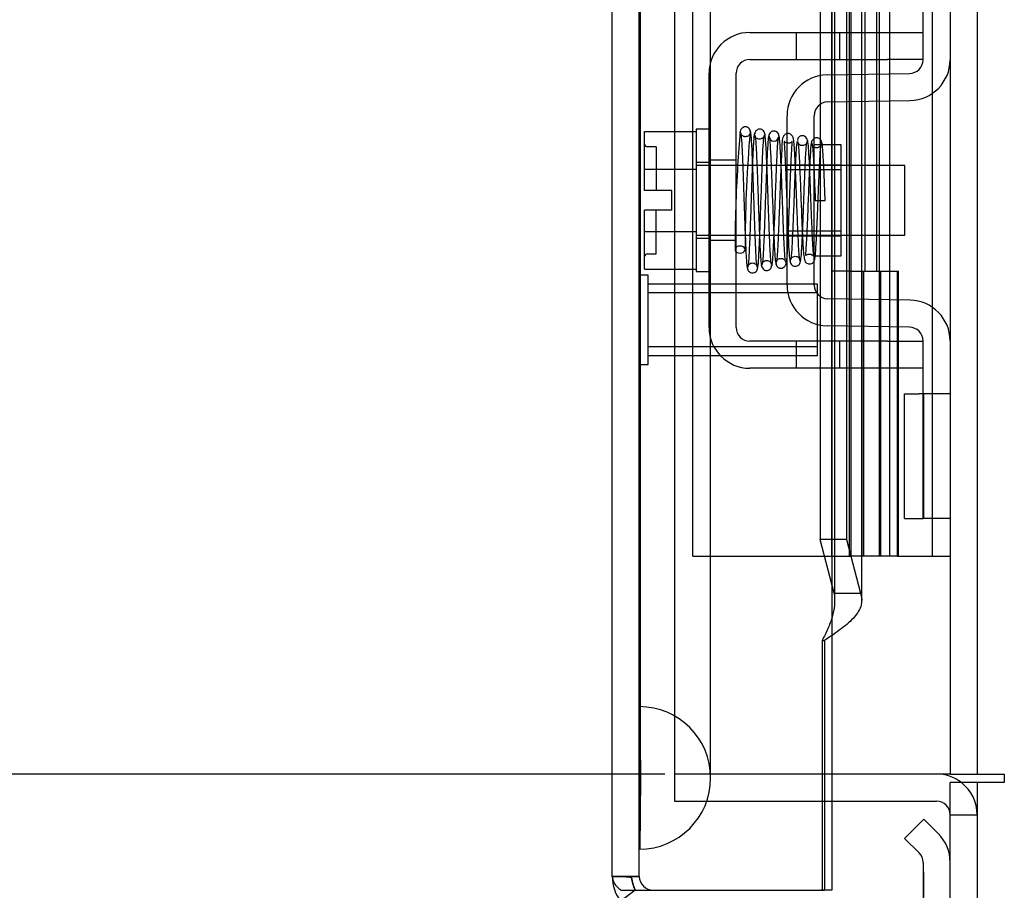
# Model space of a CAD drawing. Header units: inches. Extents: x 1 to 299, y -2 to 199.
# Tile 53 of 68: x 133.08 to 136.53, y 69.04 to 72.1. Entities that reach past the tile are written whole.
import ezdxf
from ezdxf.enums import TextEntityAlignment as Align
from ezdxf.lldxf.tags import DXFTag

# ---------------------------------------------------------------- set-up
doc = ezdxf.new("R2010")
doc.units = ezdxf.units.IN
doc.header["$MEASUREMENT"] = 0
for name, color, linetype in [('COM42667', 7, 'Continuous'), ('COM42780', 7, 'Continuous'), ('COM53955-2', 7, 'Continuous'), ('COM54746-60', 7, 'Continuous'), ('COM70220', 7, 'Continuous'), ('COM71178-1', 7, 'Continuous'), ('COM71180-2', 7, 'Continuous'), ('Default', 7, 'Continuous'), ('SCC19011', 7, 'Continuous'), ('SPR20265', 7, 'Continuous'), ('STD26258', 7, 'Continuous'), ('WAF25035', 7, 'Continuous')]:
    doc.layers.add(name, color=color, linetype=linetype)
doc.styles.add('SEACAD_Times_New_Roman', font='times.ttf')
tags = doc.linetypes.add('HIDDEN2', pattern=[0.1875, 0.125, -0.0625]).pattern_tags.tags
tags[6:7] = [DXFTag(74, 4), DXFTag(75, 0), DXFTag(340, '0'), DXFTag(46, 0.0), DXFTag(50, 0.0), DXFTag(44, 0.0), DXFTag(45, 0.0)]
tags[4:5] = [DXFTag(74, 4), DXFTag(75, 0), DXFTag(340, '0'), DXFTag(46, 0.0), DXFTag(50, 0.0), DXFTag(44, 0.0), DXFTag(45, 0.0)]
doc.dimstyles.new('HAMMOND_(STH_-_300x200)', dxfattribs={"dimtxt": 1.5, "dimasz": 1.875, "dimexe": 0.75, "dimexo": 0.75, "dimgap": 0.375, "dimtad": 0, "dimtih": 1, "dimtoh": 1, "dimzin": 0, "dimdsep": 46, "dimtxsty": 'SEACAD_Times_New_Roman', "dimblk1": '_SE_FILLED', "dimblk2": '_SE_FILLED', "dimsah": 1, "dimcen": 0.75, "dimadec": 0, "dimazin": 0, "dimtfac": 0.8, "dimtofl": 0, "dimtmove": 0, "dimatfit": 3, "dimfxl": 1, "dimtolj": 1, "dimtzin": 0, "dimarcsym": 0})

# ---------------------------------------------------------------- blocks, each defined once
blk = doc.blocks.new('SE4')
at = {"layer": 'COM42667', "color": 7, "linetype": 'Continuous'}
for p, q in [((135.6383, 72.0509), (136.1208, 72.0509)), ((136.1208, 72.0509), (136.2458, 72.0509)), ((135.6383, 71.9559), (136.1208, 71.9559)), ((136.2458, 71.9559), (136.1208, 71.9559)), ((135.4953, 71.0164), (135.4953, 71.9079)), ((135.5903, 71.0164), (135.5903, 71.9079)), ((136.1208, 70.9684), (135.6383, 70.9684)), ((136.1208, 70.9684), (136.2458, 70.9684)), ((136.1208, 70.8734), (135.6383, 70.8734)), ((136.2458, 70.8734), (136.1208, 70.8734))]:
    blk.add_line(p, q, dxfattribs=at)
at = {"layer": 'COM42667', "color": 7, "linetype": 'HIDDEN2'}
for p, q in [((135.8013, 72.0509), (135.8013, 71.9559)), ((135.9538, 71.9559), (135.9538, 72.0509)), ((135.5903, 71.6027), (135.4953, 71.6027)), ((135.5903, 71.3217), (135.4953, 71.3217)), ((135.8013, 70.9684), (135.8013, 70.8734)), ((135.9538, 70.8734), (135.9538, 70.9684)), ((135.8708, 70.8744), (135.8708, 70.8734)), ((135.8708, 70.8744), (136.0326, 70.8744)), ((135.92, 70.8744), (135.92, 70.8734)), ((136.0326, 70.8744), (136.0326, 70.8734)), ((136.0326, 70.8744), (136.0609, 70.8744)), ((136.0609, 70.8744), (136.0609, 70.8734)), ((136.0609, 70.8744), (136.1208, 70.8744)), ((136.1208, 70.8744), (136.1208, 70.8734))]:
    blk.add_line(p, q, dxfattribs=at)
at = {"layer": 'COM42667', "color": 7, "linetype": 'Continuous'}
for centre, radius, start, end in [((135.6383, 71.9079), 0.143, 90, 180), ((135.6383, 71.9079), 0.048, 90, 180), ((135.6383, 71.0164), 0.143, 180, 270), ((135.6383, 71.0164), 0.048, 180, 270)]:
    blk.add_arc(centre, radius, start, end, dxfattribs=at)
at = {"layer": 'COM42780', "color": 7, "linetype": 'Continuous'}
for p, q in [((136.2458, 71.9552), (136.2458, 72.3274)), ((135.9093, 71.9021), (136.1986, 71.9072)), ((135.9109, 71.8071), (136.2003, 71.8122)), ((135.7688, 71.1652), (135.7688, 71.7591)), ((135.8638, 71.1652), (135.8638, 71.7591)), ((135.9588, 71.6572), (135.8888, 71.6572)), ((135.9588, 71.2672), (135.9588, 71.6572)), ((135.8638, 71.2672), (135.9588, 71.2672)), ((136.2003, 71.1121), (135.9109, 71.1172)), ((136.1986, 71.0172), (135.9093, 71.0222)), ((136.2458, 70.5969), (136.2458, 70.9692)), ((136.1813, 70.3469), (136.1813, 70.7839)), ((136.1813, 70.7839), (136.2317, 70.7839)), ((136.2458, 70.7839), (136.2317, 70.7839)), ((136.2458, 70.3469), (136.2458, 70.5969)), ((136.1813, 70.3469), (136.2317, 70.3469)), ((136.2317, 70.3469), (136.2458, 70.3469)), ((136.3408, 70.3469), (136.2458, 70.3469)), ((136.2485, 69.2919), (136.1813, 69.2248)), ((136.2485, 69.2919), (136.2989, 69.2415)), ((136.1813, 69.2248), (136.2317, 69.1744)), ((136.2458, 69.1404), (136.2458, 68.2422))]:
    blk.add_line(p, q, dxfattribs=at)
at = {"layer": 'COM42780', "color": 7, "linetype": 'HIDDEN2'}
for p, q in [((135.8888, 71.6572), (135.8638, 71.6572)), ((135.7688, 71.5872), (135.9588, 71.5872)), ((135.9588, 71.5687), (135.7688, 71.5687)), ((135.7688, 71.3557), (135.9588, 71.3557)), ((135.7688, 71.3372), (135.9588, 71.3372)), ((136.3408, 70.7839), (136.2458, 70.7839)), ((136.2485, 70.3469), (136.2485, 70.7839)), ((136.2468, 70.6521), (136.2458, 70.6521)), ((136.2468, 70.6521), (136.2468, 70.6018)), ((136.2468, 70.6219), (136.2458, 70.6219)), ((136.2468, 70.5428), (136.2458, 70.5428)), ((136.2468, 70.537), (136.2458, 70.537)), ((136.2468, 70.5122), (136.2458, 70.5122)), ((136.2468, 70.4786), (136.2458, 70.4786)), ((136.2468, 69.1069), (136.2458, 69.1069)), ((136.2468, 69.1069), (136.2468, 69.0471)), ((136.2468, 69.0471), (136.2458, 69.0471)), ((136.2468, 69.0471), (136.2468, 69.0188))]:
    blk.add_line(p, q, dxfattribs=at)
at = {"layer": 'COM42780', "color": 7, "linetype": 'Continuous'}
for centre, radius, start, end in [((136.1978, 71.9552), 0.048, 271, 0), ((136.1978, 71.9552), 0.143, 271, 0), ((135.9118, 71.7591), 0.143, 91, 180), ((135.9118, 71.7591), 0.048, 91, 180), ((135.9118, 71.1652), 0.143, 180, 269), ((135.9118, 71.1652), 0.048, 180, 269), ((136.1978, 70.9692), 0.143, 0, 89), ((136.1978, 70.9692), 0.048, 0, 89), ((136.1978, 69.1404), 0.143, 0, 45), ((136.1978, 69.1404), 0.048, 0, 45)]:
    blk.add_arc(centre, radius, start, end, dxfattribs=at)
at = {"layer": 'COM53955-2', "color": 7, "linetype": 'HIDDEN2'}
for p, q in [((135.2508, 69.0912), (135.2508, 131.3372)), ((135.9258, 130.8552), (135.9258, 69.3552)), ((135.9359, 70.0594), (135.9359, 102.6512)), ((135.8853, 72.0509), (135.8853, 71.9559)), ((135.9771, 72.0509), (135.9771, 71.9559)), ((136.0309, 71.9559), (136.0309, 72.0509)), ((135.8853, 71.8997), (135.8853, 71.7992)), ((135.9771, 71.9033), (135.9771, 71.8083)), ((136.0309, 71.8092), (136.0309, 71.9042)), ((135.8853, 71.6761), (135.8853, 71.2672)), ((135.9771, 71.5842), (135.9771, 71.3402)), ((136.0309, 71.3402), (136.0309, 71.5842)), ((135.8853, 71.1251), (135.8853, 71.0247)), ((135.9771, 71.116), (135.9771, 71.021)), ((136.0309, 71.0201), (136.0309, 71.1151)), ((135.8853, 70.9684), (135.8853, 70.8734)), ((135.9771, 70.9684), (135.9771, 70.8734)), ((136.0309, 70.8734), (136.0309, 70.9684)), ((135.1558, 69.0912), (135.2508, 69.0912)), ((135.2508, 69.091), (135.1558, 69.091)), ((135.2988, 69.0434), (135.2988, 69.0432))]:
    blk.add_line(p, q, dxfattribs=at)
at = {"layer": 'COM53955-2', "color": 7, "linetype": 'Continuous'}
for p, q in [((135.1558, 69.0912), (135.1558, 103.4083)), ((135.8853, 99.5224), (135.8853, 72.0509)), ((135.9771, 99.5224), (135.9771, 72.0509)), ((136.0309, 72.0509), (136.0309, 99.5224)), ((135.8853, 71.9559), (135.8853, 71.8997)), ((135.9771, 71.9559), (135.9771, 71.9033)), ((136.0309, 71.9042), (136.0309, 71.9559)), ((135.8853, 71.7992), (135.8853, 71.6761)), ((135.9771, 71.8083), (135.9771, 71.5842)), ((136.0309, 71.5842), (136.0309, 71.8092)), ((135.9771, 71.3402), (135.9771, 71.116)), ((136.0309, 71.1151), (136.0309, 71.3402)), ((135.8853, 71.2672), (135.8853, 71.1251)), ((135.8853, 71.0247), (135.8853, 70.9684)), ((135.9771, 71.021), (135.9771, 70.9684)), ((136.0309, 70.9684), (136.0309, 71.0201)), ((135.8853, 70.8734), (135.8853, 70.2732)), ((135.9771, 70.8734), (135.9771, 70.2732)), ((136.0309, 70.0594), (136.0309, 70.8734)), ((135.9771, 70.2732), (135.8853, 70.2732)), ((135.9342, 70.0843), (135.8853, 70.2732)), ((135.9771, 70.2732), (136.026, 70.0843)), ((135.9342, 70.0843), (136.026, 70.0843)), ((135.8919, 69.9182), (135.8999, 69.9182)), ((135.8919, 69.9182), (135.8919, 69.0432)), ((135.8999, 69.9182), (135.8999, 69.0432)), ((135.9258, 69.3552), (135.9258, 69.0432)), ((135.1558, 69.091), (135.1558, 69.0912)), ((135.1558, 69.091), (135.1558, 69.0908)), ((135.1558, 69.091), (135.1558, 69.091)), ((135.1854, 69.0432), (135.2988, 69.0432)), ((135.2362, 69.0431), (135.1854, 69.004)), ((135.2362, 69.0431), (135.2988, 69.0431)), ((135.2988, 69.0432), (135.2988, 69.0431)), ((135.2988, 69.0432), (135.8879, 69.0432)), ((135.2988, 69.0432), (135.8879, 69.0432)), ((135.8879, 69.0432), (135.8919, 69.0432)), ((135.8919, 69.0432), (135.8999, 69.0432)), ((135.9258, 69.0432), (135.8999, 69.0432))]:
    blk.add_line(p, q, dxfattribs=at)
for centre, start, end in [((135.2988, 69.0912), 180, 180.0762), ((135.2988, 69.0912), 180.1558, 217.5652), ((135.8879, 68.9002), 85.0354, 90)]:
    blk.add_arc(centre, 0.143, start, end, dxfattribs=at)
at = {"layer": 'COM53955-2', "color": 7, "linetype": 'HIDDEN2'}
for centre, start, end in [((135.2988, 69.0912), 180, 180.2269), ((135.2988, 69.0914), 180.2269, 270), ((135.2988, 69.0912), 180.2269, 270)]:
    blk.add_arc(centre, 0.048, start, end, dxfattribs=at)
at = {"layer": 'COM53955-2', "color": 7, "linetype": 'Continuous'}
for points, knots in [([(135.9342, 70.0843), (135.936, 70.0704), (135.9363, 70.0566), (135.9339, 70.0289), (135.9312, 70.0151), (135.9231, 69.9874), (135.9178, 69.9736), (135.9057, 69.9459), (135.8989, 69.9321), (135.8919, 69.9182)], [0, 0, 0, 0, 0.25, 0.25, 0.5, 0.5, 0.75, 0.75, 1, 1, 1, 1]), ([(136.026, 70.0843), (136.0314, 70.0704), (136.0323, 70.0566), (136.025, 70.0289), (136.0168, 70.0151), (135.9929, 69.9874), (135.9771, 69.9736), (135.941, 69.9459), (135.9206, 69.9321), (135.8999, 69.9182)], [0, 0, 0, 0, 0.25, 0.25, 0.5, 0.5, 0.75, 0.75, 1, 1, 1, 1]), ([(135.1558, 69.091), (135.1558, 69.083), (135.1584, 69.075), (135.166, 69.0631), (135.1691, 69.0591), (135.1764, 69.0512), (135.1807, 69.0472), (135.1854, 69.0432)], [0, 0, 0, 0, 0.5, 0.5, 0.75, 0.75, 1, 1, 1, 1])]:
    blk.add_open_spline(points, degree=3, knots=knots, dxfattribs=at)
at = {"layer": 'COM53955-2', "color": 7, "linetype": 'HIDDEN2'}
for points, knots in [([(135.2362, 69.0432), (135.2328, 69.0505), (135.2302, 69.0579), (135.2272, 69.0691), (135.2264, 69.0729), (135.2253, 69.0786), (135.2249, 69.0805), (135.2242, 69.0833), (135.2239, 69.0842), (135.2231, 69.0861), (135.2226, 69.087), (135.2207, 69.0885), (135.2195, 69.089), (135.2168, 69.0896), (135.2154, 69.0898), (135.2113, 69.0903), (135.2086, 69.0904), (135.2002, 69.0907), (135.1947, 69.0907), (135.178, 69.0909), (135.1669, 69.0909), (135.1558, 69.091)], [0, 0, 0, 0, 0.25, 0.25, 0.375, 0.375, 0.4375, 0.4375, 0.46875, 0.46875, 0.5, 0.5, 0.53125, 0.53125, 0.5625, 0.5625, 0.625, 0.625, 0.75, 0.75, 1, 1, 1, 1]), ([(135.1558, 69.0908), (135.1636, 69.0908), (135.1714, 69.0907), (135.1792, 69.0907), (135.1873, 69.0906), (135.1954, 69.0906), (135.2035, 69.0903), (135.2059, 69.0903), (135.2083, 69.0902), (135.2107, 69.0901), (135.2123, 69.0899), (135.214, 69.0898), (135.2157, 69.0896), (135.217, 69.0894), (135.2184, 69.0892), (135.2196, 69.0887), (135.2203, 69.0884), (135.221, 69.0881), (135.2215, 69.0877), (135.2221, 69.0873), (135.2225, 69.0868), (135.2228, 69.0862), (135.2241, 69.0844), (135.2245, 69.0822), (135.2249, 69.0801), (135.2258, 69.0761), (135.2265, 69.072), (135.2275, 69.068), (135.2285, 69.0638), (135.2297, 69.0596), (135.2312, 69.0554), (135.2326, 69.0513), (135.2343, 69.0471), (135.2362, 69.0431)], [0, 0, 0, 0, 0.177165, 0.177165, 0.177165, 0.361608, 0.361608, 0.361608, 0.415508, 0.415508, 0.415508, 0.453914, 0.453914, 0.453914, 0.48497, 0.48497, 0.48497, 0.503403, 0.503403, 0.503403, 0.521794, 0.521794, 0.521794, 0.589718, 0.589718, 0.589718, 0.722354, 0.722354, 0.722354, 0.860771, 0.860771, 0.860771, 1, 1, 1, 1])]:
    blk.add_open_spline(points, degree=3, knots=knots, dxfattribs=at)
at = {"layer": 'COM54746-60', "color": 7, "linetype": 'HIDDEN2'}
for p, q in [((135.4381, 70.2142), (135.4381, 130.2142)), ((135.9258, 70.2142), (135.9258, 130.2142)), ((135.9878, 70.2142), (135.9878, 130.2142)), ((135.9928, 130.2232), (135.9928, 70.2142)), ((136.0928, 70.2142), (136.0928, 130.2232)), ((136.2788, 70.2142), (136.2788, 130.2142)), ((136.0428, 71.2142), (136.0428, 72.2142)), ((136.0842, 71.2142), (136.0842, 72.2142)), ((136.1292, 71.2142), (136.1292, 72.2142)), ((135.9878, 71.2142), (135.9258, 71.2142)), ((135.9878, 71.2142), (136.0428, 71.2142)), ((136.0321, 70.2142), (136.0321, 71.2142)), ((136.0321, 71.2142), (136.1598, 71.2142)), ((136.0378, 70.2142), (136.0378, 71.2142)), ((136.0978, 70.2142), (136.0978, 71.2142)), ((136.1292, 70.2142), (136.1292, 71.2142)), ((136.1546, 71.2142), (136.1598, 71.2142)), ((136.1546, 71.2142), (136.1546, 70.2142)), ((136.1598, 70.2142), (136.1598, 71.2142)), ((136.1598, 70.2142), (136.1598, 71.2142)), ((135.4381, 70.2142), (135.9628, 70.2142)), ((135.9628, 70.2142), (135.9878, 70.2142)), ((135.9878, 70.2142), (135.9928, 70.2142)), ((136.0321, 70.2142), (135.9928, 70.2142)), ((136.1546, 70.2142), (136.0321, 70.2142)), ((136.1546, 70.2142), (136.2788, 70.2142)), ((136.2788, 70.2142), (136.3408, 70.2142))]:
    blk.add_line(p, q, dxfattribs=at)
at = {"layer": 'COM70220', "color": 7, "linetype": 'HIDDEN2'}
for p, q in [((135.2518, 69.6867), (135.2518, 130.7417)), ((135.2528, 69.6867), (135.2528, 130.7417)), ((135.2548, 69.6867), (135.2548, 130.7417)), ((135.5008, 69.6867), (135.5008, 130.7417)), ((135.2518, 69.1877), (135.2518, 69.6867)), ((135.2518, 69.6857), (135.2528, 69.6857)), ((135.2528, 69.1877), (135.2528, 69.6867)), ((135.2528, 69.6857), (135.2548, 69.4367)), ((135.2548, 69.4367), (135.2548, 69.6867)), ((135.5008, 69.4367), (135.5008, 69.6867)), ((135.2548, 69.4367), (135.2528, 69.1877)), ((135.2528, 69.1877), (135.2518, 69.1877))]:
    blk.add_line(p, q, dxfattribs=at)
for start, end in [(0, 90), (270, 0)]:
    blk.add_arc((135.2508, 69.4367), 0.25, start, end, dxfattribs=at)
at = {"layer": 'COM71178-1', "color": 7, "linetype": 'HIDDEN2'}
for p, q in [((135.3738, 130.7602), (135.3738, 69.4502)), ((136.4358, 130.7602), (136.4358, 69.4502)), ((135.8999, 69.4502), (135.3738, 69.4502))]:
    blk.add_line(p, q, dxfattribs=at)
at = {"layer": 'COM71178-1', "color": 7, "linetype": 'Continuous'}
for p, q in [((136.3408, 130.7602), (136.3408, 69.4502)), ((136.2758, 69.4502), (135.8999, 69.4502)), ((136.3408, 69.4502), (136.2758, 69.4502)), ((136.3408, 69.4502), (136.5008, 69.4502)), ((136.5008, 69.4502), (136.5308, 69.4502)), ((136.5308, 69.4502), (136.5308, 69.4202)), ((136.5308, 69.4202), (136.4358, 69.4202)), ((136.4358, 69.4202), (136.4358, 62.1702))]:
    blk.add_line(p, q, dxfattribs=at)
at = {"layer": 'COM71180-2', "color": 7, "linetype": 'HIDDEN2'}
for p, q in [((135.3738, 69.4502), (135.3738, 69.3552)), ((135.3738, 69.3552), (135.8999, 69.3552)), ((136.3408, 69.3072), (136.4358, 69.3072))]:
    blk.add_line(p, q, dxfattribs=at)
at = {"layer": 'COM71180-2', "color": 7, "linetype": 'Continuous'}
for p, q in [((136.3408, 62.2182), (136.3408, 69.4202)), ((136.4358, 69.4202), (136.3408, 69.4202)), ((135.8999, 69.3552), (136.2928, 69.3552))]:
    blk.add_line(p, q, dxfattribs=at)
for radius, start in [(0.143, 52.2051), (0.048, 0)]:
    blk.add_arc((136.2928, 69.3072), radius, start, 90, dxfattribs=at)
at = {"layer": 'COM71180-2', "color": 7, "linetype": 'HIDDEN2'}
blk.add_arc((136.2928, 69.3072), 0.143, 0, 52.2051, dxfattribs=at)
at = {"layer": 'SCC19011', "color": 7, "linetype": 'Continuous'}
for p, q in [((135.2693, 71.7032), (135.4503, 71.7032)), ((135.2693, 71.5711), (135.2693, 71.7032)), ((135.6135, 71.5842), (135.5903, 71.5842)), ((135.6633, 71.5842), (135.6485, 71.5842)), ((135.7131, 71.5842), (135.6983, 71.5842)), ((135.763, 71.5842), (135.7482, 71.5842)), ((136.1823, 71.5842), (135.9588, 71.5842)), ((136.1823, 71.3402), (136.1823, 71.5842)), ((135.2693, 71.5711), (135.4503, 71.5711)), ((135.2693, 71.4962), (135.2693, 71.5711)), ((135.3643, 71.4962), (135.2693, 71.4962)), ((135.3643, 71.4282), (135.3643, 71.4962)), ((135.2693, 71.3533), (135.2693, 71.4282)), ((135.3643, 71.4282), (135.2693, 71.4282)), ((135.2693, 71.3533), (135.4503, 71.3533)), ((135.2693, 71.2212), (135.2693, 71.3533)), ((135.5903, 71.3402), (135.6221, 71.3402)), ((135.6571, 71.3402), (135.6723, 71.3402)), ((135.7073, 71.3402), (135.7224, 71.3402)), ((135.7574, 71.3402), (135.7688, 71.3402)), ((135.9588, 71.3402), (136.1823, 71.3402)), ((135.2693, 71.2212), (135.4503, 71.2212))]:
    blk.add_line(p, q, dxfattribs=at)
at = {"layer": 'SCC19011', "color": 7, "linetype": 'HIDDEN2'}
for p, q in [((135.3093, 71.6497), (135.2793, 71.6497)), ((135.3093, 71.6497), (135.3093, 71.4962)), ((135.5903, 71.5842), (135.4503, 71.5842)), ((135.6485, 71.5842), (135.6135, 71.5842)), ((135.6983, 71.5842), (135.6633, 71.5842)), ((135.7482, 71.5842), (135.7131, 71.5842)), ((135.9588, 71.5842), (135.763, 71.5842)), ((135.3093, 71.2747), (135.3093, 71.4282)), ((135.4503, 71.3402), (135.5903, 71.3402)), ((135.6221, 71.3402), (135.6571, 71.3402)), ((135.6723, 71.3402), (135.7073, 71.3402)), ((135.7224, 71.3402), (135.7574, 71.3402)), ((135.7688, 71.3402), (135.9588, 71.3402)), ((135.2793, 71.2747), (135.3093, 71.2747))]:
    blk.add_line(p, q, dxfattribs=at)
for centre, start, end in [((135.2793, 71.6597), 180, 270), ((135.2793, 71.2647), 90, 180)]:
    blk.add_arc(centre, 0.01, start, end, dxfattribs=at)
at = {"layer": 'SPR20265', "color": 7, "linetype": 'Continuous'}
blk.add_line((135.8678, 71.4622), (135.9028, 71.4622), dxfattribs=at)
for centre, radius, start, end in [((140.5402, 71.2846), 4.9537, 175.1676, 176.5222), ((135.7227, 71.6868), 0.0181, 0.2962, 180.6354), ((140.5126, 71.2857), 4.8911, 179.5941, 179.9583)]:
    blk.add_arc(centre, radius, start, end, dxfattribs=at)
at = {"layer": 'SPR20265', "color": 7, "linetype": 'HIDDEN2'}
for centre, radius, start, end in [((140.5126, 71.2857), 4.8911, 175.1447, 179.5941), ((135.7227, 71.6868), 0.0169, 179.7153, 359.2764), ((140.5402, 71.2846), 4.9537, 176.5222, 179.9373)]:
    blk.add_arc(centre, radius, start, end, dxfattribs=at)
at = {"layer": 'SPR20265', "color": 7, "linetype": 'Continuous'}
blk.add_ellipse((135.604, 71.2896), major_axis=(-0.0175, 0), ratio=0.707107, start_param=0.666946, end_param=5.616239, dxfattribs=at)
at = {"layer": 'SPR20265', "color": 7, "linetype": 'HIDDEN2'}
for start_param, end_param in [(5.616239, 6.283185), (0, 0.666946)]:
    blk.add_ellipse((135.604, 71.2896), major_axis=(-0.0175, 0), ratio=0.707107, start_param=start_param, end_param=end_param, dxfattribs=at)
at = {"layer": 'SPR20265', "color": 7, "linetype": 'Continuous'}
for points, knots in [([(135.6398, 71.7044), (135.6397, 71.7047), (135.6397, 71.7058), (135.6392, 71.708), (135.6382, 71.7107), (135.6366, 71.7134), (135.6344, 71.7158), (135.6317, 71.7178), (135.6286, 71.7193), (135.624, 71.7204), (135.618, 71.7198), (135.6107, 71.7159), (135.6049, 71.7078), (135.604, 71.7018), (135.6036, 71.6981)], [0.0247586, 0.0247586, 0.0247586, 0.0247586, 0.0394799, 0.0780267, 0.1170502, 0.1577954, 0.2011902, 0.2478129, 0.2979655, 0.3517973, 0.4729948, 0.6248981, 0.8034762, 1, 1, 1, 1]), ([(135.6055, 71.6989), (135.606, 71.6991), (135.6075, 71.6967), (135.61, 71.6659), (135.6125, 71.6117), (135.6146, 71.5565), (135.6162, 71.5095), (135.6179, 71.4595), (135.6196, 71.4085), (135.6213, 71.3589), (135.6231, 71.3136), (135.6249, 71.2746), (135.6267, 71.2449), (135.6286, 71.2264), (135.6298, 71.2243), (135.6304, 71.2235)], [0.041658, 0.041658, 0.041658, 0.041658, 0.1062331, 0.2177365, 0.3345116, 0.3951575, 0.4571173, 0.5204025, 0.5850154, 0.650919, 0.7181243, 0.7866617, 0.856475, 0.927577, 0.9945625, 0.9945625, 0.9945625, 0.9945625]), ([(135.6651, 71.2276), (135.6642, 71.2291), (135.6625, 71.2341), (135.6596, 71.2778), (135.6571, 71.3373), (135.655, 71.3957), (135.6534, 71.4441), (135.6517, 71.4945), (135.65, 71.5448), (135.6482, 71.5923), (135.6464, 71.6348), (135.6446, 71.6699), (135.6427, 71.6944), (135.6411, 71.7053), (135.6401, 71.7059), (135.6398, 71.7057)], [0.0084013, 0.0084013, 0.0084013, 0.0084013, 0.1047673, 0.2149815, 0.3308118, 0.3911182, 0.4528716, 0.5160814, 0.5807303, 0.6468516, 0.7144807, 0.783578, 0.8541849, 0.926338, 0.9626406, 0.9626406, 0.9626406, 0.9626406]), ([(135.6546, 71.6969), (135.6535, 71.6927), (135.6513, 71.6708), (135.6491, 71.6288), (135.6479, 71.6023), (135.6479, 71.6005)], [0.1075026, 0.1075026, 0.1075026, 0.1075026, 0.219859, 0.336958, 0.3455788, 0.3455788, 0.3455788, 0.3455788]), ([(135.6923, 71.6871), (135.6919, 71.6928), (135.6909, 71.6996), (135.6839, 71.7083), (135.6782, 71.7112), (135.6735, 71.712), (135.67, 71.7119), (135.6664, 71.7109), (135.6629, 71.7089), (135.6598, 71.7061), (135.6575, 71.7025), (135.6562, 71.6983), (135.656, 71.6958), (135.656, 71.6943)], [0, 0, 0, 0, 0.337377, 0.476585, 0.593946, 0.643993, 0.690857, 0.738213, 0.787078, 0.837877, 0.890521, 0.944659, 1, 1, 1, 1]), ([(135.6569, 71.6896), (135.6578, 71.6814), (135.6596, 71.6661), (135.6623, 71.6111), (135.6651, 71.5407), (135.6678, 71.4607), (135.6706, 71.381), (135.6733, 71.3114), (135.6761, 71.2578), (135.6778, 71.2432), (135.6788, 71.2354)], [0, 0, 0, 0, 0.125356, 0.250547, 0.375714, 0.500726, 0.625702, 0.75054, 0.875328, 1, 1, 1, 1]), ([(135.7138, 71.2376), (135.7128, 71.2451), (135.7111, 71.2593), (135.7083, 71.3121), (135.7056, 71.3813), (135.7028, 71.4608), (135.7001, 71.5409), (135.6973, 71.6118), (135.6945, 71.6674), (135.6928, 71.6831), (135.6918, 71.6916)], [0, 0, 0, 0, 0.123677, 0.247763, 0.372182, 0.497025, 0.622181, 0.747773, 0.873664, 1, 1, 1, 1]), ([(135.7053, 71.6892), (135.7042, 71.6863), (135.7024, 71.6798), (135.6999, 71.6412), (135.6984, 71.6094), (135.6979, 71.5977)], [0, 0, 0, 0, 0.1069729, 0.2190176, 0.2772299, 0.2772299, 0.2772299, 0.2772299]), ([(135.7054, 71.6854), (135.7063, 71.6833), (135.7081, 71.6779), (135.711, 71.6342), (135.7141, 71.5652), (135.7167, 71.4912), (135.719, 71.4293), (135.7207, 71.3826), (135.7224, 71.3387), (135.7243, 71.2996), (135.7261, 71.2682), (135.7281, 71.2464), (135.7297, 71.2373), (135.7305, 71.237), (135.7308, 71.2372)], [0.0031575, 0.0031575, 0.0031575, 0.0031575, 0.106276, 0.2177664, 0.3343795, 0.4562757, 0.5195077, 0.5840716, 0.6500082, 0.7172741, 0.7858907, 0.8559002, 0.9272657, 0.9562295, 0.9562295, 0.9562295, 0.9562295]), ([(135.7647, 71.2456), (135.7643, 71.2453), (135.763, 71.247), (135.7606, 71.2731), (135.7581, 71.3215), (135.756, 71.3722), (135.7544, 71.4154), (135.7528, 71.462), (135.7511, 71.5097), (135.7493, 71.5565), (135.7476, 71.6), (135.7457, 71.6373), (135.7439, 71.6663), (135.742, 71.6858), (135.7408, 71.6882), (135.7401, 71.6893)], [0.0493682, 0.0493682, 0.0493682, 0.0493682, 0.1041505, 0.2141198, 0.3297994, 0.3901531, 0.4519694, 0.5152557, 0.5800319, 0.6463064, 0.7140466, 0.7832821, 0.8540388, 0.9262663, 0.9997798, 0.9997798, 0.9997798, 0.9997798]), ([(135.7686, 71.6966), (135.7668, 71.6962), (135.7612, 71.6939), (135.7494, 71.6769), (135.7521, 71.6584), (135.7491, 71.6172), (135.7482, 71.599), (135.7478, 71.5917)], [0.5051199, 0.5051199, 0.5051199, 0.5051199, 0.5128196, 0.5303259, 0.613166, 0.6452574, 0.6654469, 0.6654469, 0.6654469, 0.6654469]), ([(135.7584, 71.669), (135.758, 71.6686), (135.7588, 71.6623), (135.7605, 71.6386), (135.7624, 71.6001), (135.7642, 71.5577), (135.7663, 71.5035), (135.7678, 71.461), (135.7687, 71.4378), (135.7688, 71.4354)], [0.5252176, 0.5252176, 0.5252176, 0.5252176, 0.5500519, 0.604828, 0.6390024, 0.6775462, 0.720453, 0.7677407, 0.7732337, 0.7732337, 0.7732337, 0.7732337]), ([(135.8904, 71.6641), (135.8903, 71.6655), (135.89, 71.6681), (135.8885, 71.672), (135.8862, 71.6755), (135.8831, 71.6783), (135.8796, 71.6803), (135.8748, 71.6816), (135.8693, 71.6815), (135.8654, 71.6799), (135.8637, 71.6789)], [0, 0, 0, 0, 0.0589773, 0.1211115, 0.1849679, 0.2490189, 0.31194, 0.3728411, 0.4898099, 0.5959107, 0.5959107, 0.5959107, 0.5959107]), ([(135.9028, 71.4622), (135.9022, 71.4773), (135.9011, 71.5031), (135.8994, 71.5438), (135.8978, 71.5804), (135.8961, 71.6124), (135.8944, 71.6379), (135.8928, 71.6561), (135.8912, 71.6656), (135.8903, 71.6664), (135.8899, 71.6663)], [0, 0, 0, 0, 0.1236932, 0.2477957, 0.3722334, 0.4970307, 0.6222178, 0.7477992, 0.8737106, 0.9604174, 0.9604174, 0.9604174, 0.9604174]), ([(135.8638, 71.5588), (135.864, 71.5535), (135.8648, 71.5357), (135.8661, 71.5029), (135.8672, 71.4773), (135.8678, 71.4622)], [0.6947964, 0.6947964, 0.6947964, 0.6947964, 0.7496304, 0.874808, 1, 1, 1, 1]), ([(135.6384, 71.3395), (135.6382, 71.3351), (135.6375, 71.3158), (135.6361, 71.285), (135.6343, 71.2537), (135.6324, 71.2319), (135.6312, 71.2285), (135.6305, 71.2268)], [0.6991641, 0.6991641, 0.6991641, 0.6991641, 0.7192479, 0.7874906, 0.857043, 0.9278644, 1, 1, 1, 1]), ([(135.6654, 71.2237), (135.6664, 71.2274), (135.6682, 71.2354), (135.6708, 71.2774), (135.6723, 71.3116), (135.6728, 71.3243)], [0, 0, 0, 0, 0.1087369, 0.2223139, 0.2823724, 0.2823724, 0.2823724, 0.2823724]), ([(135.7163, 71.233), (135.7173, 71.2377), (135.7194, 71.26), (135.7216, 71.3024), (135.7228, 71.3288), (135.7228, 71.3308)], [0.1089671, 0.1089671, 0.1089671, 0.1089671, 0.2224256, 0.3403895, 0.3502806, 0.3502806, 0.3502806, 0.3502806]), ([(135.6783, 71.2397), (135.6787, 71.2343), (135.6798, 71.2278), (135.6868, 71.2196), (135.6924, 71.2168), (135.697, 71.2161), (135.7005, 71.2163), (135.7042, 71.2173), (135.7076, 71.2192), (135.7107, 71.222), (135.713, 71.2255), (135.7144, 71.2296), (135.7146, 71.2321), (135.7146, 71.2336)], [0, 0, 0, 0, 0.324319, 0.462115, 0.581304, 0.633213, 0.682431, 0.732423, 0.783847, 0.836789, 0.89085, 0.94542, 1, 1, 1, 1]), ([(135.7308, 71.2384), (135.7309, 71.2376), (135.7313, 71.2359), (135.7323, 71.2332), (135.7339, 71.2305), (135.7361, 71.228), (135.7388, 71.2261), (135.7419, 71.2246), (135.7465, 71.2236), (135.7526, 71.2243), (135.7599, 71.2284), (135.7657, 71.2368), (135.7666, 71.2429), (135.7671, 71.2468)], [0.0423433, 0.0423433, 0.0423433, 0.0423433, 0.0780693, 0.1166064, 0.1566075, 0.1991192, 0.2448555, 0.2942488, 0.3475582, 0.468612, 0.6213089, 0.801496, 1, 1, 1, 1]), ([(135.8641, 71.2502), (135.8655, 71.2535), (135.8665, 71.2581), (135.8673, 71.2642), (135.8675, 71.2659)], [0.53014438, 0.53014438, 0.53014438, 0.53014438, 0.5577634, 0.56769365, 0.56769365, 0.56769365, 0.56769365]), ([(135.6298, 71.2254), (135.63, 71.2239), (135.6302, 71.2214), (135.6317, 71.2173), (135.6341, 71.2138), (135.6381, 71.2101), (135.6442, 71.2075), (135.6512, 71.2076), (135.6577, 71.2102), (135.6626, 71.2149), (135.6654, 71.2208), (135.6659, 71.2243), (135.666, 71.2263)], [0, 0, 0, 0, 0.065589, 0.134096, 0.204, 0.273642, 0.405923, 0.527776, 0.652215, 0.775569, 0.89228, 1, 1, 1, 1])]:
    blk.add_open_spline(points, degree=3, knots=knots, dxfattribs=at)
at = {"layer": 'SPR20265', "color": 7, "linetype": 'HIDDEN2'}
for points, knots in [([(135.6386, 71.6981), (135.6386, 71.6967), (135.6384, 71.6946), (135.6352, 71.6896), (135.6297, 71.6861), (135.6241, 71.685), (135.6197, 71.6854), (135.6164, 71.6863), (135.6132, 71.6879), (135.6103, 71.6901), (135.6078, 71.693), (135.6061, 71.6962), (135.605, 71.6996), (135.6049, 71.7016), (135.6048, 71.7028)], [0, 0, 0, 0, 0.179381, 0.337596, 0.475073, 0.590664, 0.641841, 0.692941, 0.744409, 0.796202, 0.847981, 0.899322, 0.949962, 1, 1, 1, 1]), ([(135.691, 71.6943), (135.6909, 71.6936), (135.6908, 71.6924), (135.6902, 71.6898), (135.6891, 71.6872), (135.6874, 71.6846), (135.6853, 71.6821), (135.6826, 71.68), (135.6796, 71.6784), (135.6752, 71.6769), (135.6694, 71.6766), (135.6627, 71.6786), (135.6577, 71.6835), (135.6574, 71.6856), (135.6573, 71.6871)], [0, 0, 0, 0, 0.047333, 0.090485, 0.131312, 0.171645, 0.212983, 0.256355, 0.302402, 0.351589, 0.463303, 0.607862, 0.786964, 1, 1, 1, 1]), ([(135.6728, 71.3243), (135.6733, 71.3366), (135.6743, 71.3634), (135.6759, 71.408), (135.6775, 71.456), (135.6792, 71.505), (135.6808, 71.5527), (135.6825, 71.5968), (135.6841, 71.6351), (135.6858, 71.6649), (135.6875, 71.6842), (135.6892, 71.6926), (135.6902, 71.6879), (135.6908, 71.6847)], [0.2823724, 0.2823724, 0.2823724, 0.2823724, 0.3404902, 0.4016136, 0.4638734, 0.5272264, 0.5916671, 0.6572019, 0.7237583, 0.7913365, 0.8599384, 0.9294967, 1, 1, 1, 1]), ([(135.7228, 71.3308), (135.7233, 71.3414), (135.7243, 71.3663), (135.7259, 71.4086), (135.7276, 71.4563), (135.7293, 71.5049), (135.731, 71.5523), (135.7328, 71.5959), (135.7345, 71.6336), (135.7364, 71.6627), (135.7382, 71.6818), (135.7394, 71.6845), (135.7401, 71.6857)], [0.3502806, 0.3502806, 0.3502806, 0.3502806, 0.4013266, 0.4633844, 0.526574, 0.590889, 0.6563003, 0.7228223, 0.7904767, 0.8592109, 0.9290421, 1, 1, 1, 1]), ([(135.8148, 71.2504), (135.8139, 71.2532), (135.8124, 71.2587), (135.8101, 71.2893), (135.808, 71.3302), (135.806, 71.3772), (135.8041, 71.4258), (135.8019, 71.485), (135.7995, 71.5495), (135.797, 71.6074), (135.7947, 71.6479), (135.7929, 71.6712), (135.7888, 71.6907), (135.7754, 71.6976), (135.7697, 71.6968), (135.7686, 71.6966)], [0, 0, 0, 0, 0.0490853, 0.0953348, 0.138754, 0.179289, 0.2169083, 0.2516014, 0.3118083, 0.3615871, 0.4054901, 0.4439435, 0.4809307, 0.5004287, 0.5051199, 0.5051199, 0.5051199, 0.5051199]), ([(135.8418, 71.6675), (135.8414, 71.6709), (135.8406, 71.6765), (135.8353, 71.6843), (135.8283, 71.6884), (135.8214, 71.6894), (135.8156, 71.6879), (135.8117, 71.6854), (135.8093, 71.683), (135.8074, 71.6803), (135.8062, 71.6774), (135.8055, 71.6745), (135.8055, 71.6728), (135.8054, 71.6718)], [0, 0, 0, 0, 0.180774, 0.350248, 0.499828, 0.623642, 0.733222, 0.784403, 0.832779, 0.878274, 0.921007, 0.961361, 1, 1, 1, 1]), ([(135.7688, 71.2619), (135.7688, 71.2623), (135.7696, 71.2712), (135.7711, 71.2953), (135.7731, 71.3401), (135.7751, 71.3894), (135.7769, 71.4389), (135.7791, 71.4983), (135.7814, 71.5616), (135.7839, 71.6173), (135.7861, 71.6517), (135.7869, 71.6654), (135.7871, 71.669), (135.7857, 71.6676), (135.7832, 71.6654), (135.7791, 71.663), (135.7725, 71.6616), (135.7669, 71.6628), (135.7626, 71.6653), (135.7599, 71.6677), (135.7589, 71.669), (135.7585, 71.6691), (135.7584, 71.669)], [0.0474842, 0.0474842, 0.0474842, 0.0474842, 0.0497131, 0.0964498, 0.1402498, 0.181141, 0.2191142, 0.2541986, 0.3155133, 0.3661656, 0.4105777, 0.4493704, 0.4665115, 0.473906, 0.4805292, 0.4865974, 0.4921802, 0.5006637, 0.503587, 0.5065765, 0.5158911, 0.5252176, 0.5252176, 0.5252176, 0.5252176]), ([(135.8036, 71.6691), (135.8026, 71.6636), (135.8005, 71.6404), (135.7974, 71.5807), (135.7947, 71.513), (135.7925, 71.4545), (135.7908, 71.4096), (135.7891, 71.3661), (135.7873, 71.3264), (135.7855, 71.293), (135.7837, 71.2679), (135.7825, 71.2573), (135.7819, 71.2545)], [0.1070599, 0.1070599, 0.1070599, 0.1070599, 0.2191639, 0.3361754, 0.4582543, 0.5214879, 0.5860062, 0.6518142, 0.7188758, 0.7872252, 0.856881, 0.9277922, 0.9277922, 0.9277922, 0.9277922]), ([(135.8063, 71.6688), (135.8072, 71.6642), (135.8086, 71.6557), (135.8109, 71.6222), (135.813, 71.5801), (135.815, 71.5333), (135.8169, 71.4859), (135.819, 71.4291), (135.8214, 71.3685), (135.824, 71.3153), (135.8261, 71.2795), (135.8289, 71.2591), (135.8307, 71.2471), (135.841, 71.24), (135.848, 71.2385), (135.8548, 71.2398), (135.8612, 71.2446), (135.8629, 71.2474), (135.8638, 71.2494), (135.8641, 71.2502)], [0, 0, 0, 0, 0.0498436, 0.0967002, 0.1405955, 0.1815314, 0.2194862, 0.2544765, 0.3152997, 0.3654619, 0.409652, 0.4485892, 0.4814188, 0.4889058, 0.495916, 0.5065238, 0.5135393, 0.5236157, 0.5301444, 0.5301444, 0.5301444, 0.5301444]), ([(135.8404, 71.6718), (135.8404, 71.671), (135.8403, 71.6695), (135.8397, 71.6668), (135.8386, 71.6641), (135.837, 71.6614), (135.8349, 71.659), (135.8314, 71.6562), (135.826, 71.654), (135.8194, 71.6538), (135.8125, 71.6563), (135.8073, 71.6621), (135.8069, 71.6654), (135.8068, 71.6675)], [0, 0, 0, 0, 0.037989, 0.077527, 0.119605, 0.164736, 0.212993, 0.264123, 0.372839, 0.49196, 0.636982, 0.80769, 1, 1, 1, 1]), ([(135.8147, 71.2466), (135.8158, 71.248), (135.8176, 71.2518), (135.8207, 71.2924), (135.8238, 71.357), (135.8264, 71.4268), (135.8286, 71.4853), (135.8303, 71.5294), (135.832, 71.5709), (135.8337, 71.6078), (135.8355, 71.6377), (135.8373, 71.6586), (135.8385, 71.6662), (135.8391, 71.6676)], [0, 0, 0, 0, 0.1087958, 0.2223565, 0.3404595, 0.4631523, 0.5264789, 0.590913, 0.6564648, 0.7230715, 0.7907398, 0.8594827, 0.9292355, 0.9292355, 0.9292355, 0.9292355]), ([(135.8547, 71.6649), (135.8538, 71.6613), (135.8523, 71.6545), (135.85, 71.6242), (135.8479, 71.5848), (135.8459, 71.5402), (135.844, 71.4945), (135.8419, 71.4389), (135.8395, 71.3785), (135.837, 71.3241), (135.8348, 71.2889), (135.8337, 71.273), (135.833, 71.2671), (135.8366, 71.2717), (135.8472, 71.2751), (135.8559, 71.2724), (135.8608, 71.2682), (135.8624, 71.2662), (135.8617, 71.2727), (135.8599, 71.2963), (135.8581, 71.3302), (135.8564, 71.3683), (135.8545, 71.4174), (135.8522, 71.4756), (135.8498, 71.5392), (135.8471, 71.6003), (135.8442, 71.652), (135.8423, 71.6647), (135.8412, 71.6714)], [0, 0, 0, 0, 0.049173, 0.095464, 0.138909, 0.179487, 0.217185, 0.252019, 0.312783, 0.36306, 0.407295, 0.445872, 0.463143, 0.480066, 0.496688, 0.507701, 0.514797, 0.525232, 0.558593, 0.609643, 0.642108, 0.679174, 0.720884, 0.767277, 0.818342, 0.874155, 0.934678, 1, 1, 1, 1]), ([(135.8637, 71.6789), (135.8634, 71.6787), (135.8611, 71.6772), (135.8575, 71.6736), (135.8546, 71.6673), (135.8541, 71.6636), (135.8539, 71.6614)], [0.5959107, 0.5959107, 0.5959107, 0.5959107, 0.6145359, 0.7437677, 0.8727235, 1, 1, 1, 1]), ([(135.8889, 71.6614), (135.8888, 71.659), (135.8883, 71.6551), (135.8831, 71.649), (135.8762, 71.6463), (135.8695, 71.6464), (135.8632, 71.6488), (135.8585, 71.6533), (135.8558, 71.6587), (135.8555, 71.6622), (135.8554, 71.6641)], [0, 0, 0, 0, 0.177696, 0.341652, 0.484977, 0.606263, 0.721012, 0.827813, 0.921583, 1, 1, 1, 1]), ([(135.8555, 71.6611), (135.8558, 71.6612), (135.8566, 71.6606), (135.858, 71.6521), (135.8596, 71.6349), (135.8612, 71.6103), (135.8626, 71.5838), (135.8635, 71.5656), (135.8638, 71.5588)], [0.0491745, 0.0491745, 0.0491745, 0.0491745, 0.1247815, 0.2496118, 0.3745487, 0.4995316, 0.6245497, 0.6947964, 0.6947964, 0.6947964, 0.6947964]), ([(135.8675, 71.2659), (135.8684, 71.2732), (135.8697, 71.2894), (135.8718, 71.3227), (135.8737, 71.3623), (135.8758, 71.413), (135.8782, 71.4726), (135.8807, 71.5368), (135.8834, 71.5972), (135.8864, 71.6467), (135.8884, 71.6567), (135.8895, 71.6618)], [0.5676937, 0.5676937, 0.5676937, 0.5676937, 0.6106645, 0.6440309, 0.6818562, 0.7241002, 0.7707363, 0.8216737, 0.8769104, 0.9363517, 1, 1, 1, 1]), ([(135.6479, 71.6005), (135.6468, 71.5764), (135.6452, 71.5336), (135.6431, 71.4712), (135.6414, 71.4207), (135.6398, 71.3762), (135.6388, 71.3499), (135.6384, 71.3395)], [0.3455788, 0.3455788, 0.3455788, 0.3455788, 0.4589835, 0.5221513, 0.5865864, 0.6522922, 0.6991641, 0.6991641, 0.6991641, 0.6991641]), ([(135.6979, 71.5977), (135.6973, 71.5858), (135.6963, 71.5601), (135.6947, 71.5172), (135.6931, 71.4709), (135.6914, 71.4234), (135.6898, 71.3766), (135.6881, 71.3331), (135.6864, 71.2951), (135.6847, 71.2645), (135.6829, 71.2444), (135.6818, 71.2382), (135.6812, 71.2376)], [0.2772299, 0.2772299, 0.2772299, 0.2772299, 0.3361969, 0.3969622, 0.459007, 0.5223211, 0.5868655, 0.6526607, 0.7197134, 0.7879622, 0.8574326, 0.9281322, 0.9281322, 0.9281322, 0.9281322]), ([(135.7478, 71.5917), (135.7476, 71.5857), (135.7467, 71.564), (135.7449, 71.5207), (135.7427, 71.4592), (135.7402, 71.3912), (135.7375, 71.325), (135.7346, 71.268), (135.7327, 71.253), (135.7316, 71.2449)], [0.6654469, 0.6654469, 0.6654469, 0.6654469, 0.681989, 0.7233693, 0.7693986, 0.8200478, 0.875376, 0.9353309, 1, 1, 1, 1]), ([(135.7688, 71.4354), (135.7695, 71.4152), (135.7712, 71.3711), (135.7738, 71.3108), (135.7769, 71.2608), (135.7788, 71.2517), (135.78, 71.2472)], [0.7732337, 0.7732337, 0.7732337, 0.7732337, 0.8193455, 0.8752892, 0.9355028, 1, 1, 1, 1]), ([(135.631, 71.2263), (135.6313, 71.229), (135.6318, 71.2335), (135.6372, 71.2399), (135.6442, 71.2428), (135.6509, 71.2428), (135.6572, 71.2403), (135.6618, 71.236), (135.6645, 71.2306), (135.6647, 71.2273), (135.6648, 71.2254)], [0, 0, 0, 0, 0.160971, 0.316102, 0.455936, 0.577846, 0.696899, 0.810531, 0.912782, 1, 1, 1, 1]), ([(135.6796, 71.2336), (135.6797, 71.2344), (135.6798, 71.2357), (135.6804, 71.2383), (135.6815, 71.241), (135.6831, 71.2436), (135.6853, 71.2461), (135.6879, 71.2482), (135.6909, 71.2498), (135.6953, 71.2512), (135.701, 71.2514), (135.7079, 71.2492), (135.7129, 71.2439), (135.7132, 71.2414), (135.7133, 71.2397)], [0, 0, 0, 0, 0.044559, 0.086388, 0.127221, 0.168589, 0.211598, 0.2569, 0.304828, 0.35561, 0.469133, 0.61403, 0.791597, 1, 1, 1, 1]), ([(135.7307, 71.2411), (135.7307, 71.2402), (135.7307, 71.2394), (135.7308, 71.2385), (135.7308, 71.2384)], [0, 0, 0, 0, 0.03967524, 0.04234332, 0.04234332, 0.04234332, 0.04234332]), ([(135.7321, 71.2468), (135.732, 71.2476), (135.732, 71.2489), (135.7341, 71.253), (135.7386, 71.2568), (135.7447, 71.2589), (135.7505, 71.2588), (135.7552, 71.2572), (135.7586, 71.2552), (135.7616, 71.2524), (135.7639, 71.2489), (135.7654, 71.2449), (135.7656, 71.2425), (135.7657, 71.2411)], [0, 0, 0, 0, 0.167405, 0.31502, 0.44597, 0.561339, 0.663025, 0.71568, 0.770724, 0.827692, 0.885615, 0.943351, 1, 1, 1, 1]), ([(135.7792, 71.2502), (135.7797, 71.247), (135.7806, 71.2415), (135.7864, 71.2344), (135.7937, 71.2311), (135.8007, 71.2309), (135.8072, 71.2333), (135.8121, 71.2378), (135.815, 71.2433), (135.8154, 71.2468), (135.8156, 71.2487)], [0, 0, 0, 0, 0.160978, 0.319941, 0.465269, 0.591846, 0.711965, 0.822973, 0.919786, 1, 1, 1, 1]), ([(135.7806, 71.2487), (135.7806, 71.2502), (135.7808, 71.2526), (135.7822, 71.2566), (135.7844, 71.26), (135.7883, 71.2636), (135.7941, 71.2662), (135.8008, 71.2662), (135.807, 71.2639), (135.8116, 71.2596), (135.8141, 71.2545), (135.8142, 71.2518), (135.8142, 71.2502)], [0, 0, 0, 0, 0.066301, 0.135066, 0.204649, 0.273333, 0.401927, 0.518861, 0.639867, 0.762727, 0.88319, 1, 1, 1, 1])]:
    blk.add_open_spline(points, degree=3, knots=knots, dxfattribs=at)
for points in [[(135.6398, 71.7028), (135.6398, 71.7034), (135.6398, 71.7039), (135.6398, 71.7044)], [(135.6578, 71.6962), (135.6572, 71.6976), (135.6567, 71.6988), (135.6562, 71.6992)], [(135.8066, 71.6735), (135.8063, 71.6738), (135.8059, 71.674), (135.8056, 71.6739)], [(135.8399, 71.6682), (135.8402, 71.668), (135.8405, 71.6674), (135.8409, 71.6666)], [(135.6808, 71.2375), (135.6803, 71.2379), (135.6799, 71.2393), (135.6795, 71.2412)], [(135.6654, 71.2272), (135.6653, 71.2273), (135.6652, 71.2274), (135.6651, 71.2276)], [(135.7132, 71.232), (135.7136, 71.231), (135.7141, 71.2302), (135.7145, 71.23)]]:
    blk.add_open_spline(points, degree=3, dxfattribs=at)
at = {"layer": 'SPR20265', "color": 7, "linetype": 'Continuous'}
blk.add_open_spline([(135.7665, 71.2426), (135.7673, 71.2482), (135.768, 71.2533), (135.7688, 71.2619)], degree=3, dxfattribs=at)
at = {"layer": 'STD26258', "color": 7, "linetype": 'HIDDEN2'}
for p, q in [((135.282, 71.1994), (135.2508, 71.1994)), ((135.282, 70.8869), (135.282, 71.1994)), ((135.8758, 71.1682), (135.282, 71.1682)), ((135.8758, 70.9182), (135.8758, 71.1682)), ((135.8758, 71.1375), (135.282, 71.1375)), ((135.8758, 70.9488), (135.282, 70.9488)), ((135.282, 70.9182), (135.8758, 70.9182)), ((135.2508, 70.8869), (135.282, 70.8869))]:
    blk.add_line(p, q, dxfattribs=at)
at = {"layer": 'WAF25035', "color": 7, "linetype": 'Continuous'}
for p, q in [((135.4503, 71.7122), (135.4503, 71.2122)), ((135.4953, 71.7122), (135.4503, 71.7122)), ((135.4503, 71.2122), (135.4953, 71.2122))]:
    blk.add_line(p, q, dxfattribs=at)
at = {"layer": 'WAF25035', "color": 7, "linetype": 'HIDDEN2'}
for p, q in [((135.4953, 71.5947), (135.4503, 71.5947)), ((135.4503, 71.3297), (135.4953, 71.3297))]:
    blk.add_line(p, q, dxfattribs=at)
blk = doc.blocks.new('DMBLK2847')
at = {"layer": 'Default', "linetype": 'Continuous'}
for points in [[(127.2763, 128.8852), (127.9013, 128.8852), (127.5888, 130.7602)], [(127.2763, 71.3252), (127.5888, 69.4502), (127.9013, 71.3252)]]:
    blk.add_hatch(color=7, dxfattribs=at).paths.add_polyline_path(points)
at = {"layer": 'Default', "color": 7, "linetype": 'Continuous'}
for p, q in [((134.6238, 130.7602), (126.8388, 130.7602)), ((127.5888, 130.7602), (127.5888, 101.3802)), ((127.5888, 94.3302), (127.5888, 69.4502)), ((135.3403, 69.4502), (126.8388, 69.4502))]:
    blk.add_line(p, q, dxfattribs=at)
at = {"layer": 'Default', "color": 7, "linetype": 'Continuous', "style": 'SEACAD_Times_New_Roman'}
for s, p in [('61.31', (125.0295, 100.8552)), ('DOOR', (124.443, 98.6052)), ('OPENING', (122.7191, 96.3552))]:
    blk.add_text(s, height=1.5, dxfattribs=at).set_placement(p, align=Align.TOP_LEFT)
blk = doc.blocks.new('_SE_FILLED')
at = {"color": 0}
blk.add_line((0, 0), (-1, 0), dxfattribs=at)
blk.add_solid([(0, 0), (-1, -0.1665), (-1, 0.1665), (0, 0)], dxfattribs=at)

msp = doc.modelspace()

# ---------------------------------------------------------------- block references
at = {"layer": 'Default'}
msp.add_blockref('SE4', (0, 0), dxfattribs=at)

# ---------------------------------------------------------------- dimensions: what is measured, and where the dimension line sits
at = {"layer": 'Default', "color": 7, "linetype": 'Continuous'}
dim = msp.add_linear_dim(base=(127.5888, 69.4502), p1=(135.3738, 130.7602), p2=(136.0903, 69.4502), angle=90, text='\\A1;<>\\PDOOR\\XOPENING', dimstyle='HAMMOND_(STH_-_300x200)', dxfattribs=at)
dim.commit()
dim.dimension.update_dxf_attribs({"geometry": 'DMBLK2847', "text_midpoint": (127.5888, 100.1052), "dimtype": 160})

doc.saveas('drawing.dxf')
